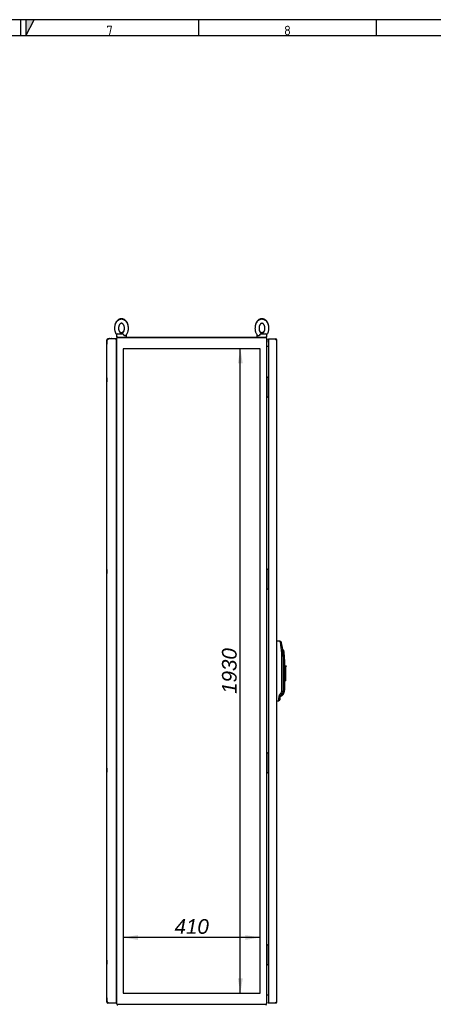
# Paper-space layout 'Layout1' of a CAD drawing. Extents: x 100 to 6593, y 169 to 4601.
# Tile 7 of 8: x 3344 to 4584, y 1652 to 4601. Entities that reach past the tile are written whole.
import ezdxf
from ezdxf.lldxf.tags import DXFTag

# ---------------------------------------------------------------- set-up
doc = ezdxf.new("R2010")
doc.units = 0
doc.header["$LTSCALE"] = 16
doc.layers.get('0').update_dxf_attribs({"linetype": 'CONTINUOUS'})
for name, color, linetype in [('_TRANSLATION', 7, 'CONTINUOUS'), ('AE00100_03', 7, 'CONTINUOUS'), ('AE00198_03', 7, 'CONTINUOUS'), ('AE00219_03', 7, 'CONTINUOUS'), ('AE00500_10', 7, 'CONTINUOUS'), ('AE00715_01', 7, 'CONTINUOUS'), ('AE00992_10', 7, 'CONTINUOUS'), ('DEFAULT', 7, 'CONTINUOUS'), ('DV3__TRANSLATION', 7, 'CONTINUOUS'), ('F0000000_04', 7, 'CONTINUOUS'), ('F0000000_08', 7, 'CONTINUOUS'), ('F0000001_32', 7, 'CONTINUOUS'), ('F0000001_33', 7, 'CONTINUOUS'), ('F0000001_34', 7, 'CONTINUOUS'), ('F0000001_35', 7, 'CONTINUOUS'), ('F0000001_41', 7, 'CONTINUOUS')]:
    doc.layers.add(name, color=color, linetype=linetype)
doc.styles.add('SEACAD_ARIAL', font='arial.ttf')
doc.styles.add('SEACAD_ARIALI', font='ariali.ttf')
tags = doc.linetypes.add('CENTER2', pattern=[28.575, 19.05, -3.175, 3.175, -3.175]).pattern_tags.tags
tags[10:11] = [DXFTag(74, 4), DXFTag(75, 0), DXFTag(340, '0'), DXFTag(46, 0.0), DXFTag(50, 0.0), DXFTag(44, 0.0), DXFTag(45, 0.0)]
tags[8:9] = [DXFTag(74, 4), DXFTag(75, 0), DXFTag(340, '0'), DXFTag(46, 0.0), DXFTag(50, 0.0), DXFTag(44, 0.0), DXFTag(45, 0.0)]
tags[6:7] = [DXFTag(74, 4), DXFTag(75, 0), DXFTag(340, '0'), DXFTag(46, 0.0), DXFTag(50, 0.0), DXFTag(44, 0.0), DXFTag(45, 0.0)]
tags[4:5] = [DXFTag(74, 4), DXFTag(75, 0), DXFTag(340, '0'), DXFTag(46, 0.0), DXFTag(50, 0.0), DXFTag(44, 0.0), DXFTag(45, 0.0)]
doc.dimstyles.new('ISO', dxfattribs={"dimtxt": 16.5, "dimasz": 16.5, "dimexe": 8.25, "dimexo": 8.25, "dimgap": 4.125, "dimtad": 1, "dimdec": 1, "dimtxsty": 'SEACAD_ARIAL', "dimblk1": '_SE_FILLED', "dimblk2": '_SE_FILLED', "dimsah": 1, "dimcen": 8.25, "dimazin": 3, "dimtfac": 0.7, "dimtdec": 3, "dimtmove": 0, "dimatfit": 3})

# ---------------------------------------------------------------- blocks, each defined once
blk = doc.blocks.new('DMBLK491')
at = {"layer": '_TRANSLATION', "linetype": 'CONTINUOUS'}
for points in [[(3698.7, 1859.5), (3654.7, 1852.2), (3698.7, 1844.9)], [(4020.7, 1859.5), (4020.7, 1844.9), (4064.7, 1852.2)]]:
    blk.add_hatch(color=7, dxfattribs=at).paths.add_polyline_path(points)
at = {"layer": '_TRANSLATION', "color": 7, "linetype": 'CONTINUOUS'}
blk.add_line((4064.7, 1852.2), (3654.7, 1852.2), dxfattribs=at)
at = {"layer": '_TRANSLATION', "color": 7, "linetype": 'CONTINUOUS', "style": 'SEACAD_ARIALI'}
blk.add_text('410', height=44, dxfattribs=at).set_placement((3808.4, 1863.2))
blk = doc.blocks.new('_SE_FILLED')
at = {"color": 0}
blk.add_line((0, 0), (-1, 0), dxfattribs=at)
blk.add_solid([(0, 0), (-1, -0.1665), (-1, 0.1665), (0, 0)], dxfattribs=at)
blk = doc.blocks.new('DMBLK492')
at = {"layer": '_TRANSLATION', "linetype": 'CONTINUOUS'}
for points in [[(3998.1, 3571.6), (4012.8, 3571.6), (4005.4, 3615.6)], [(3998.1, 1729.6), (4005.4, 1685.6), (4012.8, 1729.6)]]:
    blk.add_hatch(color=7, dxfattribs=at).paths.add_polyline_path(points)
at = {"layer": '_TRANSLATION', "color": 7, "linetype": 'CONTINUOUS'}
blk.add_line((4005.4, 1685.6), (4005.4, 3615.6), dxfattribs=at)
at = {"layer": '_TRANSLATION', "color": 7, "linetype": 'CONTINUOUS', "style": 'SEACAD_ARIALI'}
blk.add_text('1930', height=44, rotation=90, dxfattribs=at).set_placement((3994.4, 2582.1))

psp = doc.layouts.get("Layout1")

# ---------------------------------------------------------------- hatches: boundary and pattern name
at = {"linetype": 'CONTINUOUS'}
psp.add_hatch(color=7, dxfattribs=at).paths.add_polyline_path([(3362.77, 4601.42), (3362.77, 4552.95), (3387, 4601.42)])

# ---------------------------------------------------------------- linework, layer by layer
at = {"color": 7, "linetype": 'CONTINUOUS'}
for p, q in [((6593.47, 4601.42), (99.75, 4601.42)), ((3346.61, 4601.42), (3346.61, 4552.95)), ((3879.68, 4601.42), (3879.68, 4552.95)), ((4412.75, 4601.42), (4412.75, 4552.95))]:
    psp.add_line(p, q, dxfattribs=at)
psp.add_lwpolyline([(3362.77, 4601.42), (3362.77, 4552.95), (3387, 4601.42), (3362.77, 4601.42)], dxfattribs=at)
at = {"layer": 'AE00100_03', "color": 7, "linetype": 'CONTINUOUS'}
psp.add_line((3613.53, 3646.88), (3618.93, 3646.88), dxfattribs=at)
for centre, start, end in [((3613.53, 3645.58), 90, 180), ((3618.93, 3645.58), 0, 90)]:
    psp.add_arc(centre, 1.3, start, end, dxfattribs=at)
at = {"layer": 'AE00198_03', "color": 7, "linetype": 'CONTINUOUS'}
for p, q in [((4089.43, 3528.33), (4088.73, 3528.33)), ((4088.73, 3517.83), (4089.43, 3517.83)), ((4089.43, 3517.83), (4089.43, 3528.33)), ((4089.43, 3483.33), (4088.73, 3483.33)), ((4089.43, 3472.83), (4089.43, 3483.33)), ((4088.73, 3472.83), (4089.43, 3472.83)), ((4089.43, 2953.33), (4088.73, 2953.33)), ((4089.43, 2942.83), (4089.43, 2953.33)), ((4088.73, 2942.83), (4089.43, 2942.83)), ((4089.43, 2908.33), (4088.73, 2908.33)), ((4088.73, 2897.83), (4089.43, 2897.83)), ((4089.43, 2897.83), (4089.43, 2908.33)), ((4089.43, 2403.33), (4088.73, 2403.33)), ((4088.73, 2392.83), (4089.43, 2392.83)), ((4089.43, 2392.83), (4089.43, 2403.33)), ((4089.43, 2358.33), (4088.73, 2358.33)), ((4088.73, 2347.83), (4089.43, 2347.83)), ((4089.43, 2347.83), (4089.43, 2358.33)), ((4089.43, 1828.33), (4088.73, 1828.33)), ((4088.73, 1817.83), (4089.43, 1817.83)), ((4089.43, 1817.83), (4089.43, 1828.33)), ((4089.43, 1783.33), (4088.73, 1783.33)), ((4088.73, 1772.83), (4089.43, 1772.83)), ((4089.43, 1772.83), (4089.43, 1783.33))]:
    psp.add_line(p, q, dxfattribs=at)
at = {"layer": 'AE00219_03', "color": 7, "linetype": 'CONTINUOUS'}
for p, q in [((3605.03, 3641.58), (3605.03, 3629.58)), ((3605.23, 3641.58), (3605.03, 3641.58)), ((3605.03, 3629.58), (3605.23, 3629.58)), ((3605.03, 3529.08), (3605.03, 3517.08)), ((3605.23, 3529.08), (3605.03, 3529.08)), ((3605.03, 3517.08), (3605.23, 3517.08)), ((3605.03, 2954.08), (3605.03, 2942.08)), ((3605.23, 2954.08), (3605.03, 2954.08)), ((3605.03, 2942.08), (3605.23, 2942.08)), ((3605.03, 2359.08), (3605.03, 2347.08)), ((3605.23, 2359.08), (3605.03, 2359.08)), ((3605.03, 2347.08), (3605.23, 2347.08)), ((3605.03, 1784.08), (3605.03, 1772.08)), ((3605.23, 1784.08), (3605.03, 1784.08)), ((3605.03, 1772.08), (3605.23, 1772.08)), ((3605.03, 1671.58), (3605.03, 1659.58)), ((3605.23, 1671.58), (3605.03, 1671.58)), ((3605.03, 1659.58), (3605.23, 1659.58))]:
    psp.add_line(p, q, dxfattribs=at)
at = {"layer": 'AE00500_10', "color": 7, "linetype": 'CONTINUOUS'}
for p, q in [((3634.73, 3640.28), (3635.23, 3640.28)), ((3635.23, 3630.88), (3634.73, 3630.88)), ((4084.23, 3640.28), (4084.73, 3640.28)), ((4084.73, 3630.88), (4084.23, 3630.88)), ((4084.73, 3640.28), (4084.73, 3640.25)), ((4084.73, 3635.6), (4084.73, 3640.25)), ((4084.73, 3635.6), (4084.73, 3635.55)), ((4084.73, 3630.9), (4084.73, 3635.55)), ((4084.73, 3630.9), (4084.73, 3630.88)), ((3635.23, 3528.5), (3634.73, 3528.5)), ((3634.73, 3517.66), (3635.23, 3517.66)), ((3635.23, 3483.5), (3634.73, 3483.5)), ((3634.73, 3472.66), (3635.23, 3472.66)), ((3635.23, 2953.5), (3634.73, 2953.5)), ((3634.73, 2942.66), (3635.23, 2942.66)), ((3635.23, 2908.5), (3634.73, 2908.5)), ((3634.73, 2897.66), (3635.23, 2897.66)), ((3635.23, 2403.5), (3634.73, 2403.5)), ((3634.73, 2392.66), (3635.23, 2392.66)), ((3635.23, 2358.5), (3634.73, 2358.5)), ((3634.73, 2347.66), (3635.23, 2347.66)), ((3635.23, 1828.5), (3634.73, 1828.5)), ((3634.73, 1817.66), (3635.23, 1817.66)), ((3635.23, 1783.5), (3634.73, 1783.5)), ((3634.73, 1772.66), (3635.23, 1772.66)), ((3634.73, 1670.28), (3635.23, 1670.28)), ((3635.23, 1660.88), (3634.73, 1660.88)), ((4084.23, 1670.28), (4084.73, 1670.28)), ((4084.73, 1660.88), (4084.23, 1660.88)), ((4084.73, 1670.28), (4084.73, 1670.25)), ((4084.73, 1665.6), (4084.73, 1670.25)), ((4084.73, 1665.6), (4084.73, 1665.55)), ((4084.73, 1660.9), (4084.73, 1665.55)), ((4084.73, 1660.9), (4084.73, 1660.88))]:
    psp.add_line(p, q, dxfattribs=at)
at = {"layer": 'AE00715_01', "color": 7, "linetype": 'CONTINUOUS'}
for p, q in [((3634.23, 3658.27), (3634.23, 3657.58)), ((3634.23, 3657.58), (3634.23, 3650.58)), ((3637.23, 3660.58), (3652.53, 3660.58)), ((3664.23, 3657.58), (3664.23, 3658.24)), ((3664.23, 3650.58), (3664.23, 3657.58)), ((4055.23, 3658.27), (4055.23, 3657.58)), ((4055.23, 3657.58), (4055.23, 3650.58)), ((4066.93, 3660.58), (4082.23, 3660.58)), ((4085.23, 3657.58), (4085.23, 3658.24)), ((4085.23, 3650.58), (4085.23, 3657.58)), ((3634.23, 3650.58), (3638.03, 3650.58)), ((4081.43, 3650.58), (4085.23, 3650.58))]:
    psp.add_line(p, q, dxfattribs=at)
for centre, start, end in [((3637.23, 3657.58), 90, 180), ((3661.23, 3657.58), 0, 10.49908), ((4058.23, 3657.58), 169.45165, 180), ((4082.23, 3657.58), 0, 90)]:
    psp.add_arc(centre, 3, start, end, dxfattribs=at)
for points, knots in [([(3649.23, 3704.08), (3648.62, 3704.06), (3647.32, 3704.02), (3645.05, 3703.61), (3642.64, 3702.79), (3640.32, 3701.61), (3638.14, 3700.09), (3636.11, 3698.24), (3634.26, 3696.08), (3632.62, 3693.63), (3631.22, 3690.93), (3630.08, 3688.03), (3629.22, 3684.96), (3628.64, 3681.78), (3628.36, 3678.54), (3628.37, 3675.26), (3628.69, 3672.01), (3629.3, 3668.83), (3630.21, 3665.75), (3631.4, 3662.83), (3632.79, 3660.26), (3633.83, 3658.76), (3634.32, 3658.1)], [0, 0, 0, 0, 0.02980923, 0.07501223, 0.12022554, 0.16577384, 0.21192284, 0.25882351, 0.30648961, 0.35481088, 0.4036043, 0.45268022, 0.50188666, 0.55112672, 0.60038415, 0.64967612, 0.69903741, 0.74849653, 0.79809054, 0.84783795, 0.89771944, 0.93858819, 0.93858819, 0.93858819, 0.93858819]), ([(3649.23, 3705.58), (3648.62, 3705.56), (3647.32, 3705.52), (3645.05, 3705.11), (3642.64, 3704.29), (3640.32, 3703.11), (3638.14, 3701.59), (3636.11, 3699.74), (3634.26, 3697.58), (3632.62, 3695.13), (3631.22, 3692.43), (3630.31, 3690.1), (3629.86, 3688.69), (3629.74, 3688.27)], [0, 0, 0, 0, 0.02980495, 0.07500145, 0.12020826, 0.16575002, 0.21189238, 0.25878631, 0.30644556, 0.35475989, 0.4035463, 0.45261516, 0.47280115, 0.47280115, 0.47280115, 0.47280115]), ([(3649.23, 3692.08), (3649.39, 3692.07), (3649.88, 3692.06), (3650.77, 3691.86), (3651.88, 3691.35), (3653.02, 3690.54), (3654.16, 3689.39), (3655.25, 3687.91), (3656.21, 3686.15), (3657.01, 3684.15), (3657.6, 3681.97), (3657.98, 3679.65), (3658.12, 3677.25), (3658.01, 3674.86), (3657.67, 3672.52), (3657.11, 3670.31), (3656.34, 3668.3), (3655.42, 3666.52), (3654.38, 3665.03), (3653.27, 3663.84), (3652.14, 3662.97), (3651.03, 3662.4), (3649.94, 3662.09), (3648.86, 3662.05), (3647.76, 3662.27), (3646.64, 3662.77), (3645.5, 3663.57), (3644.35, 3664.7), (3643.26, 3666.17), (3642.29, 3667.92), (3641.49, 3669.9), (3640.88, 3672.08), (3640.49, 3674.39), (3640.34, 3676.78), (3640.43, 3679.18), (3640.76, 3681.52), (3641.32, 3683.74), (3642.07, 3685.76), (3642.99, 3687.55), (3644.02, 3689.06), (3645.13, 3690.26), (3646.26, 3691.15), (3647.36, 3691.74), (3648.36, 3692.03), (3648.93, 3692.07), (3649.23, 3692.08)], [0, 0, 0, 0, 0.0112059, 0.0382351, 0.0623321, 0.0850074, 0.109134, 0.1325173, 0.1556401, 0.1787252, 0.2018496, 0.2250458, 0.2482984, 0.2715679, 0.2947977, 0.3179303, 0.3409317, 0.3637969, 0.3865737, 0.4093693, 0.4324034, 0.4561313, 0.4813733, 0.509506, 0.5368102, 0.5610198, 0.583751, 0.6079402, 0.6313474, 0.654476, 0.6775614, 0.7006825, 0.7238752, 0.7471258, 0.7703955, 0.793629, 0.8167675, 0.8397759, 0.8626474, 0.8854262, 0.9082175, 0.9312311, 0.9549084, 0.9800467, 1, 1, 1, 1]), ([(3669.26, 3686.13), (3669.18, 3686.51), (3668.84, 3687.93), (3668.09, 3690.34), (3666.86, 3693.24), (3665.35, 3695.93), (3663.57, 3698.37), (3661.57, 3700.52), (3659.35, 3702.33), (3656.98, 3703.76), (3654.49, 3704.79), (3652.02, 3705.41), (3650.19, 3705.57), (3649.34, 3705.58), (3649.23, 3705.58)], [0.49317931, 0.49317931, 0.49317931, 0.49317931, 0.51099685, 0.56061017, 0.61037695, 0.66026759, 0.71014779, 0.75981722, 0.80901038, 0.85746291, 0.9050045, 0.95162556, 0.99459706, 1, 1, 1, 1]), ([(3661.69, 3655.4), (3662.02, 3655.71), (3662.95, 3656.55), (3664.45, 3658.44), (3666.05, 3660.9), (3667.41, 3663.63), (3668.52, 3666.56), (3669.34, 3669.65), (3669.87, 3672.84), (3670.11, 3676.09), (3670.05, 3679.37), (3669.7, 3682.61), (3669.04, 3685.78), (3668.09, 3688.84), (3666.86, 3691.74), (3665.35, 3694.43), (3663.57, 3696.87), (3661.57, 3699.02), (3659.35, 3700.83), (3656.98, 3702.26), (3654.49, 3703.29), (3652.02, 3703.91), (3650.19, 3704.07), (3649.34, 3704.08), (3649.23, 3704.08)], [0, 0, 0, 0, 0.0208768, 0.0686522, 0.1170593, 0.1659101, 0.2150188, 0.2642384, 0.3134865, 0.3627528, 0.412058, 0.4614364, 0.5109186, 0.5605398, 0.6103146, 0.6602132, 0.7101014, 0.7597788, 0.8089798, 0.8574401, 0.9049893, 0.9516178, 0.9945962, 1, 1, 1, 1]), ([(4070.23, 3704.08), (4069.62, 3704.06), (4068.32, 3704.02), (4066.05, 3703.61), (4063.64, 3702.79), (4061.32, 3701.61), (4059.14, 3700.09), (4057.11, 3698.24), (4055.26, 3696.08), (4053.62, 3693.63), (4052.22, 3690.93), (4051.08, 3688.03), (4050.22, 3684.96), (4049.64, 3681.78), (4049.36, 3678.54), (4049.37, 3675.26), (4049.69, 3672.01), (4050.3, 3668.83), (4051.21, 3665.75), (4052.4, 3662.83), (4053.88, 3660.09), (4055.61, 3657.66), (4056.97, 3656.03), (4057.71, 3655.41), (4057.76, 3655.37)], [0, 0, 0, 0, 0.029805, 0.0750015, 0.1202083, 0.16575, 0.2118924, 0.2587863, 0.3064456, 0.3547599, 0.4035463, 0.4526152, 0.5018145, 0.5510475, 0.6002979, 0.6495827, 0.6989369, 0.748389, 0.7979758, 0.8477161, 0.8975904, 0.9474777, 0.9971882, 1, 1, 1, 1]), ([(4070.23, 3705.58), (4069.62, 3705.56), (4068.32, 3705.52), (4066.05, 3705.11), (4063.64, 3704.29), (4061.32, 3703.11), (4059.14, 3701.59), (4057.11, 3699.74), (4055.26, 3697.58), (4053.62, 3695.13), (4052.22, 3692.43), (4051.31, 3690.1), (4050.86, 3688.69), (4050.74, 3688.27)], [0, 0, 0, 0, 0.02980923, 0.07501223, 0.12022554, 0.16577384, 0.21192284, 0.25882351, 0.30648961, 0.35481088, 0.4036043, 0.45268022, 0.47286911, 0.47286911, 0.47286911, 0.47286911]), ([(4070.23, 3692.08), (4070.39, 3692.07), (4070.88, 3692.06), (4071.77, 3691.86), (4072.88, 3691.35), (4074.02, 3690.54), (4075.16, 3689.39), (4076.25, 3687.91), (4077.21, 3686.15), (4078.01, 3684.15), (4078.6, 3681.97), (4078.98, 3679.65), (4079.12, 3677.25), (4079.01, 3674.86), (4078.67, 3672.52), (4078.11, 3670.31), (4077.34, 3668.3), (4076.42, 3666.52), (4075.38, 3665.03), (4074.27, 3663.84), (4073.14, 3662.97), (4072.03, 3662.4), (4070.94, 3662.09), (4069.86, 3662.05), (4068.76, 3662.27), (4067.64, 3662.77), (4066.5, 3663.57), (4065.35, 3664.7), (4064.26, 3666.17), (4063.29, 3667.92), (4062.49, 3669.9), (4061.88, 3672.08), (4061.49, 3674.39), (4061.34, 3676.78), (4061.43, 3679.18), (4061.76, 3681.52), (4062.32, 3683.74), (4063.07, 3685.76), (4063.99, 3687.55), (4065.02, 3689.06), (4066.13, 3690.26), (4067.26, 3691.15), (4068.36, 3691.74), (4069.36, 3692.03), (4069.93, 3692.07), (4070.23, 3692.08)], [0, 0, 0, 0, 0.0112059, 0.0382351, 0.0623321, 0.0850074, 0.109134, 0.1325173, 0.1556401, 0.1787252, 0.2018496, 0.2250458, 0.2482984, 0.2715679, 0.2947977, 0.3179303, 0.3409317, 0.3637969, 0.3865737, 0.4093693, 0.4324034, 0.4561313, 0.4813733, 0.509506, 0.5368102, 0.5610198, 0.583751, 0.6079402, 0.6313474, 0.654476, 0.6775614, 0.7006825, 0.7238752, 0.7471258, 0.7703955, 0.793629, 0.8167675, 0.8397759, 0.8626474, 0.8854262, 0.9082175, 0.9312311, 0.9549084, 0.9800467, 1, 1, 1, 1]), ([(4090.26, 3686.13), (4090.18, 3686.51), (4089.84, 3687.93), (4089.09, 3690.34), (4087.86, 3693.24), (4086.35, 3695.93), (4084.57, 3698.37), (4082.57, 3700.52), (4080.35, 3702.33), (4077.98, 3703.76), (4075.49, 3704.79), (4073.02, 3705.41), (4071.19, 3705.57), (4070.34, 3705.58), (4070.23, 3705.58)], [0.49309819, 0.49309819, 0.49309819, 0.49309819, 0.51091858, 0.56053984, 0.61031458, 0.66021322, 0.7101014, 0.75977877, 0.80897981, 0.85744009, 0.9049893, 0.95161781, 0.99459619, 1, 1, 1, 1]), ([(4085.14, 3658.1), (4085.23, 3658.21), (4085.9, 3659.13), (4087.05, 3660.9), (4088.41, 3663.63), (4089.52, 3666.56), (4090.34, 3669.65), (4090.87, 3672.84), (4091.11, 3676.09), (4091.05, 3679.37), (4090.7, 3682.61), (4090.04, 3685.78), (4089.09, 3688.84), (4087.86, 3691.74), (4086.35, 3694.43), (4084.57, 3696.87), (4082.57, 3699.02), (4080.35, 3700.83), (4077.98, 3702.26), (4075.49, 3703.29), (4073.02, 3703.91), (4071.19, 3704.07), (4070.34, 3704.08), (4070.23, 3704.08)], [0.06167631, 0.06167631, 0.06167631, 0.06167631, 0.06880122, 0.11720056, 0.16604357, 0.21514443, 0.26435613, 0.3135964, 0.36285483, 0.41215213, 0.46152263, 0.51099685, 0.56061017, 0.61037695, 0.66026759, 0.71014779, 0.75981722, 0.80901038, 0.85746291, 0.9050045, 0.95162556, 0.99459706, 1, 1, 1, 1]), ([(3657.07, 3671.84), (3656.85, 3671.14), (3656.34, 3669.8), (3655.42, 3668.02), (3654.38, 3666.53), (3653.27, 3665.34), (3652.14, 3664.47), (3651.03, 3663.9), (3649.94, 3663.59), (3648.86, 3663.55), (3647.76, 3663.77), (3646.64, 3664.27), (3645.5, 3665.07), (3644.35, 3666.2), (3643.26, 3667.67), (3642.29, 3669.42), (3641.75, 3670.74), (3641.52, 3671.43)], [0.31793028, 0.31793028, 0.31793028, 0.31793028, 0.34093174, 0.36379688, 0.38657369, 0.40936927, 0.43240345, 0.45613131, 0.48137327, 0.50950596, 0.53681024, 0.56101982, 0.58375105, 0.60794016, 0.63134743, 0.65447602, 0.67756142, 0.67756142, 0.67756142, 0.67756142]), ([(3652.53, 3660.58), (3652.66, 3660.58), (3652.79, 3660.56), (3653.05, 3660.48), (3653.18, 3660.42), (3653.44, 3660.26), (3653.57, 3660.16), (3653.83, 3659.93), (3653.97, 3659.8), (3654.23, 3659.51), (3654.35, 3659.36), (3654.61, 3659.03), (3654.74, 3658.86), (3655.1, 3658.33), (3655.33, 3657.96), (3655.53, 3657.58)], [0, 0, 0, 0, 0.125, 0.125, 0.25, 0.25, 0.375, 0.375, 0.5, 0.5, 0.625, 0.625, 0.75, 0.75, 1, 1, 1, 1]), ([(3661.71, 3655.37), (3661.6, 3655.25), (3661.47, 3655.15), (3661.2, 3654.97), (3661.05, 3654.89), (3660.73, 3654.76), (3660.56, 3654.71), (3660.2, 3654.65), (3660.02, 3654.63), (3659.65, 3654.63), (3659.46, 3654.64), (3659.07, 3654.71), (3658.87, 3654.76), (3658.47, 3654.89), (3658.28, 3654.97), (3657.88, 3655.16), (3657.68, 3655.27), (3657.1, 3655.66), (3656.74, 3655.97), (3656.24, 3656.52), (3656.08, 3656.72), (3655.79, 3657.13), (3655.65, 3657.35), (3655.53, 3657.58)], [0.25625216, 0.25625216, 0.25625216, 0.25625216, 0.3125, 0.3125, 0.375, 0.375, 0.4375, 0.4375, 0.5, 0.5, 0.5625, 0.5625, 0.625, 0.625, 0.6875, 0.6875, 0.75, 0.75, 0.875, 0.875, 0.9375, 0.9375, 1, 1, 1, 1]), ([(4063.92, 3657.58), (4063.68, 3657.13), (4063.39, 3656.71), (4062.72, 3655.97), (4062.36, 3655.66), (4061.78, 3655.28), (4061.58, 3655.16), (4061.18, 3654.97), (4060.99, 3654.89), (4060.59, 3654.76), (4060.39, 3654.71), (4060, 3654.65), (4059.81, 3654.63), (4059.44, 3654.63), (4059.26, 3654.64), (4058.91, 3654.71), (4058.74, 3654.76), (4058.41, 3654.89), (4058.26, 3654.97), (4057.99, 3655.15), (4057.87, 3655.25), (4057.75, 3655.36)], [0, 0, 0, 0, 0.125, 0.125, 0.25, 0.25, 0.3125, 0.3125, 0.375, 0.375, 0.4375, 0.4375, 0.5, 0.5, 0.5625, 0.5625, 0.625, 0.625, 0.6875, 0.6875, 0.74337434, 0.74337434, 0.74337434, 0.74337434]), ([(4078.07, 3671.84), (4077.85, 3671.14), (4077.34, 3669.8), (4076.42, 3668.02), (4075.38, 3666.53), (4074.27, 3665.34), (4073.14, 3664.47), (4072.03, 3663.9), (4070.94, 3663.59), (4069.86, 3663.55), (4068.76, 3663.77), (4067.64, 3664.27), (4066.5, 3665.07), (4065.35, 3666.2), (4064.26, 3667.67), (4063.29, 3669.42), (4062.75, 3670.74), (4062.52, 3671.43)], [0.31793028, 0.31793028, 0.31793028, 0.31793028, 0.34093174, 0.36379688, 0.38657369, 0.40936927, 0.43240345, 0.45613131, 0.48137327, 0.50950596, 0.53681024, 0.56101982, 0.58375105, 0.60794016, 0.63134743, 0.65447602, 0.67756142, 0.67756142, 0.67756142, 0.67756142]), ([(4063.92, 3657.58), (4064.12, 3657.96), (4064.35, 3658.32), (4064.72, 3658.86), (4064.84, 3659.03), (4065.1, 3659.35), (4065.23, 3659.51), (4065.49, 3659.8), (4065.62, 3659.93), (4065.88, 3660.15), (4066.01, 3660.25), (4066.27, 3660.41), (4066.4, 3660.48), (4066.66, 3660.56), (4066.79, 3660.58), (4066.93, 3660.58)], [0, 0, 0, 0, 0.25, 0.25, 0.375, 0.375, 0.5, 0.5, 0.625, 0.625, 0.75, 0.75, 0.875, 0.875, 1, 1, 1, 1])]:
    psp.add_open_spline(points, degree=3, knots=knots, dxfattribs=at)
at = {"layer": 'AE00992_10', "color": 7, "linetype": 'CONTINUOUS'}
for p, q in [((4114.98, 2740.08), (4115.28, 2740.07)), ((4125.15, 2739.72), (4128.53, 2736.82)), ((4130.88, 2722.64), (4127.47, 2722.15)), ((4130.88, 2722.64), (4132.88, 2703.11)), ((4132.51, 2714.42), (4131.72, 2714.42)), ((4135.46, 2711.97), (4132.51, 2714.42)), ((4130.03, 2592.74), (4130.03, 2685.08)), ((4132.88, 2703.11), (4132.89, 2701.57)), ((4132.89, 2701.57), (4133.37, 2685.08)), ((4133.37, 2685.08), (4133.37, 2592.74)), ((4137, 2701.92), (4134.02, 2701.57)), ((4134.98, 2592.7), (4134.98, 2685.08)), ((4137.98, 2685.08), (4137.98, 2666.09)), ((4137.98, 2666.09), (4140.48, 2666.09)), ((4137.98, 2630.09), (4137.98, 2666.09)), ((4140.48, 2666.09), (4140.48, 2664.09)), ((4140.48, 2666.09), (4142.98, 2666.09)), ((4140.48, 2664.09), (4140.48, 2630.09)), ((4142.98, 2664.09), (4140.48, 2664.09)), ((4142.98, 2666.09), (4142.98, 2664.09)), ((4137.98, 2629.36), (4137.98, 2630.09)), ((4140.48, 2630.09), (4137.98, 2630.09)), ((4137.98, 2629.36), (4137.98, 2592.7)), ((4140.48, 2630.09), (4140.48, 2621.09)), ((4137.98, 2621.09), (4140.48, 2621.09)), ((4123.98, 2571.73), (4120.57, 2569.93)), ((4122.25, 2576.37), (4123.74, 2578.87)), ((4124.98, 2574.73), (4122.25, 2576.37)), ((4123.74, 2578.87), (4126.75, 2582.9)), ((4126.47, 2576.73), (4123.74, 2578.87)), ((4123.98, 2571.73), (4123.98, 2564.85)), ((4126.47, 2576.73), (4124.98, 2574.73)), ((4124.98, 2574.42), (4130.1, 2576.54)), ((4129.49, 2580.76), (4126.47, 2576.73)), ((4129.49, 2580.76), (4126.75, 2582.9)), ((4128.82, 2579.87), (4129.74, 2580.43)), ((4129.73, 2581.09), (4129.49, 2580.76)), ((4132.12, 2578.56), (4130.1, 2576.54)), ((4134.41, 2581.3), (4132.12, 2578.56)), ((4115.28, 2561.09), (4114.98, 2561.08)), ((4123.98, 2564.85), (4120.53, 2561.27)), ((4120.53, 2561.27), (4120.53, 2561.27))]:
    psp.add_line(p, q, dxfattribs=at)
for centre, radius, start, end in [((3836.18, 2692.67), 292.77, 5.78029, 9.24847), ((3860.79, 2685.1), 269.24, 359.9947, 7.90951), ((3860.3, 2685.08), 273.18, 7.90425, 10.9191), ((3895.7, 2680.19), 239.28, 5.1262, 8.22455), ((3993.01, 2685.08), 141.97, 0, 6.66995), ((3993.01, 2685.08), 144.97, 6.66995, 10.69218), ((3993.01, 2685.08), 144.97, 0, 6.66995), ((3909.79, 2566.69), 210.81, 358.52886, 0.88139), ((4133.27, 2570.05), 12.7, 150.18963, 180.57021), ((4128.98, 2571.73), 5, 143.18881, 180.0006), ((4113.58, 2592.75), 16.44, 323.21101, 359.97779), ((4117.98, 2592.7), 17, 313.77084, 0), ((4135.53, 2562.31), 19.02, 93.37958, 107.72511), ((4117.98, 2592.7), 20, 325.22791, 0)]:
    psp.add_arc(centre, radius, start, end, dxfattribs=at)
for centre, major_axis, start_param, end_param in [((4114.67, 2722.58), (-501.44, 17.51), 4.6927123, 4.712389), ((4114.67, 2578.58), (-501.44, -17.51), 1.5707963, 1.5812581)]:
    psp.add_ellipse(centre, major_axis=major_axis, ratio=0.0348783, start_param=start_param, end_param=end_param, dxfattribs=at)
for points, degree, knots in [([(4124.98, 2574.42), (4124.98, 2574.42), (4124.98, 2574.43), (4125.01, 2574.47), (4125.06, 2574.55), (4125.12, 2574.65), (4125.21, 2574.79), (4125.31, 2574.95), (4125.43, 2575.15), (4125.57, 2575.37), (4125.73, 2575.63), (4125.9, 2575.91), (4126.04, 2576.13), (4126.1, 2576.23)], 3, [0.50001523, 0.50001523, 0.50001523, 0.50001523, 0.54423666, 0.58862653, 0.63321161, 0.67801832, 0.72307269, 0.76840034, 0.8140264, 0.85997552, 0.90627186, 0.95293901, 1, 1, 1, 1]), ([(4133.37, 2592.74), (4133.38, 2589.64), (4132.44, 2586.63), (4131.5, 2583.63), (4129.73, 2581.09)], 2, [0, 0, 0, 0.5, 0.5, 1, 1, 1])]:
    psp.add_open_spline(points, degree=degree, knots=knots, dxfattribs=at)
at = {"layer": 'DEFAULT', "color": 7, "linetype": 'CONTINUOUS'}
psp.add_line((6593.47, 4552.95), (99.75, 4552.95), dxfattribs=at)
at = {"layer": 'DV3__TRANSLATION', "color": 7, "linetype": 'CENTER2'}
for p, q in [((4064.73, 3615.58), (3654.73, 3615.58)), ((3654.73, 3615.58), (3654.73, 1685.58)), ((4064.73, 1685.58), (4064.73, 3615.58)), ((3654.73, 1685.58), (4064.73, 1685.58))]:
    psp.add_line(p, q, dxfattribs=at)
at = {"layer": 'F0000000_04', "color": 7, "linetype": 'CONTINUOUS'}
for p, q in [((3635.23, 1653.38), (3635.23, 3647.78)), ((3635.55, 3649.08), (3638.03, 3649.08)), ((3638.03, 3649.08), (4081.43, 3649.08)), ((4083.91, 3649.08), (4081.43, 3649.08)), ((4084.23, 3647.78), (4084.23, 1653.38)), ((3634.73, 3622.08), (3635.23, 3622.08)), ((4085.53, 3622.08), (4084.23, 3622.08)), ((4089.48, 3622.08), (4085.53, 3622.08)), ((3634.73, 1679.08), (3635.23, 1679.08)), ((3635.55, 1652.08), (3638.03, 1652.08)), ((3638.03, 1652.08), (4081.43, 1652.08)), ((4083.91, 1652.08), (4081.43, 1652.08)), ((4085.53, 1679.08), (4084.23, 1679.08)), ((4089.48, 1679.08), (4085.53, 1679.08))]:
    psp.add_line(p, q, dxfattribs=at)
for centre, start, end in [((3638.03, 3647.78), 152.336, 180), ((4081.43, 3647.78), 0, 27.664), ((3638.03, 1653.38), 180, 207.664), ((4081.43, 1653.38), 332.336, 0)]:
    psp.add_arc(centre, 2.8, start, end, dxfattribs=at)
at = {"layer": 'F0000000_08', "color": 7, "linetype": 'CONTINUOUS'}
for p, q in [((4084.73, 3530.58), (4085.23, 3530.58)), ((4085.23, 3530.58), (4087.73, 3530.58)), ((4087.73, 3530.58), (4088.23, 3530.58)), ((4088.23, 3530.58), (4088.32, 3530.58)), ((4088.48, 3530.58), (4088.32, 3530.58)), ((4088.73, 3530.08), (4088.73, 3471.08)), ((4088.88, 3530.38), (4089.48, 3529.58)), ((4085.23, 3470.58), (4084.73, 3470.58)), ((4087.73, 3470.58), (4085.23, 3470.58)), ((4088.23, 3470.58), (4087.73, 3470.58)), ((4088.32, 3470.58), (4088.23, 3470.58)), ((4089.48, 3471.58), (4088.88, 3470.78)), ((4084.73, 2955.58), (4085.23, 2955.58)), ((4085.23, 2955.58), (4087.73, 2955.58)), ((4087.73, 2955.58), (4088.23, 2955.58)), ((4088.23, 2955.58), (4088.32, 2955.58)), ((4088.48, 2955.58), (4088.32, 2955.58)), ((4088.73, 2955.08), (4088.73, 2896.08)), ((4088.88, 2955.38), (4089.48, 2954.58)), ((4085.23, 2895.58), (4084.73, 2895.58)), ((4087.73, 2895.58), (4085.23, 2895.58)), ((4088.23, 2895.58), (4087.73, 2895.58)), ((4088.32, 2895.58), (4088.23, 2895.58)), ((4089.48, 2896.58), (4088.88, 2895.78)), ((4084.73, 2405.58), (4085.23, 2405.58)), ((4085.23, 2405.58), (4087.73, 2405.58)), ((4087.73, 2405.58), (4088.23, 2405.58)), ((4088.23, 2405.58), (4088.32, 2405.58)), ((4088.48, 2405.58), (4088.32, 2405.58)), ((4088.73, 2405.08), (4088.73, 2346.08)), ((4088.88, 2405.38), (4089.48, 2404.58)), ((4085.23, 2345.58), (4084.73, 2345.58)), ((4087.73, 2345.58), (4085.23, 2345.58)), ((4088.23, 2345.58), (4087.73, 2345.58)), ((4088.32, 2345.58), (4088.23, 2345.58)), ((4089.48, 2346.58), (4088.88, 2345.78)), ((4084.73, 1830.58), (4085.23, 1830.58)), ((4085.23, 1830.58), (4087.73, 1830.58)), ((4087.73, 1830.58), (4088.23, 1830.58)), ((4088.23, 1830.58), (4088.32, 1830.58)), ((4088.48, 1830.58), (4088.32, 1830.58)), ((4088.73, 1830.08), (4088.73, 1771.08)), ((4088.88, 1830.38), (4089.48, 1829.58)), ((4085.23, 1770.58), (4084.73, 1770.58)), ((4087.73, 1770.58), (4085.23, 1770.58)), ((4088.23, 1770.58), (4087.73, 1770.58)), ((4088.32, 1770.58), (4088.23, 1770.58)), ((4089.48, 1771.58), (4088.88, 1770.78))]:
    psp.add_line(p, q, dxfattribs=at)
for centre, start, end in [((4084.73, 3530.08), 90, 180), ((4088.23, 3530.08), 0, 90), ((4088.48, 3530.08), 36.8699, 90), ((4084.73, 3471.08), 180, 270), ((4088.23, 3471.08), 270, 0), ((4088.48, 3471.08), 270, 323.1301), ((4084.73, 2955.08), 90, 180), ((4088.23, 2955.08), 0, 90), ((4088.48, 2955.08), 36.8699, 90), ((4084.73, 2896.08), 180, 270), ((4088.23, 2896.08), 270, 0), ((4088.48, 2896.08), 270, 323.1301), ((4084.73, 2405.08), 90, 180), ((4088.23, 2405.08), 0, 90), ((4088.48, 2405.08), 36.8699, 90), ((4084.73, 2346.08), 180, 270), ((4088.23, 2346.08), 270, 0), ((4088.48, 2346.08), 270, 323.1301), ((4084.73, 1830.08), 90, 180), ((4088.23, 1830.08), 0, 90), ((4088.48, 1830.08), 36.8699, 90), ((4084.73, 1771.08), 180, 270), ((4088.23, 1771.08), 270, 0), ((4088.48, 1771.08), 270, 323.1301)]:
    psp.add_arc(centre, 0.5, start, end, dxfattribs=at)
at = {"layer": 'F0000001_32', "color": 7, "linetype": 'CONTINUOUS'}
for centre, radius, start, end in [((3633.93, 1677.78), 1.3, 0, 52.02009), ((3638.03, 1653.38), 2.8, 180, 207.664), ((3638.03, 1653.38), 2.8, 207.664, 270), ((4081.43, 1653.38), 2.8, 270, 332.336), ((4081.43, 1653.38), 2.8, 332.336, 0), ((4085.53, 1677.78), 1.3, 90, 180)]:
    psp.add_arc(centre, radius, start, end, dxfattribs=at)
at = {"layer": 'F0000001_33', "color": 7, "linetype": 'CONTINUOUS'}
psp.add_line((3638.03, 3650.58), (4081.43, 3650.58), dxfattribs=at)
for centre, radius, start, end in [((3638.03, 3647.78), 2.8, 152.336, 180), ((3638.03, 3647.78), 2.8, 90, 152.336), ((4081.43, 3647.78), 2.8, 27.664, 90), ((4081.43, 3647.78), 2.8, 0, 27.664), ((3633.93, 3623.38), 1.3, 307.97991, 0), ((4085.53, 3623.38), 1.3, 180, 270)]:
    psp.add_arc(centre, radius, start, end, dxfattribs=at)
at = {"layer": 'F0000001_34', "color": 7, "linetype": 'CONTINUOUS'}
for p, q in [((4089.48, 3642.28), (4089.48, 3645.08)), ((4089.48, 3645.08), (4112.16, 3645.08)), ((4089.48, 3635.09), (4089.48, 3642.28)), ((4091.78, 3635.09), (4089.48, 3635.09)), ((4091.73, 3635.08), (4089.48, 3635.08)), ((4089.48, 3635.08), (4089.48, 1666.08)), ((4091.73, 3635.08), (4091.78, 3635.08)), ((4091.78, 3635.08), (4091.78, 3635.09)), ((4112.18, 3645.08), (4112.16, 3645.08)), ((4112.18, 3642.28), (4114.98, 3642.28)), ((4114.98, 1658.88), (4114.98, 3642.28)), ((4091.73, 1666.08), (4089.48, 1666.08)), ((4091.78, 1666.07), (4089.48, 1666.07)), ((4089.48, 1666.07), (4089.48, 1658.88)), ((4089.48, 1658.88), (4089.48, 1656.08)), ((4089.48, 1656.08), (4112.16, 1656.08)), ((4091.73, 1666.08), (4091.78, 1666.08)), ((4091.78, 1666.08), (4091.78, 1666.07)), ((4112.18, 1656.08), (4112.16, 1656.08)), ((4112.18, 1658.88), (4114.98, 1658.88))]:
    psp.add_line(p, q, dxfattribs=at)
for centre, radius, start, end in [((3958.11, 3642.58), 154.07, 359.8886, 0.9299), ((4112.18, 3642.28), 2.8, 0, 90), ((3938.18, 1658.72), 174, 359.12972, 0.05178), ((4112.18, 1658.88), 2.8, 270.00213, 359.99787)]:
    psp.add_arc(centre, radius, start, end, dxfattribs=at)
at = {"layer": 'F0000001_35', "color": 7, "linetype": 'CONTINUOUS'}
for p, q in [((4089.44, 3642.28), (4089.44, 3636.08)), ((4089.44, 1665.08), (4089.44, 1658.88))]:
    psp.add_line(p, q, dxfattribs=at)
for centre, start_param, end_param in [((4092.36, 3636.08), 1.5707963, 1.7411283), ((4092.36, 1665.08), 1.4004643, 1.5707963)]:
    psp.add_ellipse(centre, major_axis=(0, 3), ratio=0.976296, start_param=start_param, end_param=end_param, dxfattribs=at)
for points in [[(4089.44, 3642.28), (4089.39, 3642.65), (4089.36, 3643.01), (4089.32, 3643.69), (4089.32, 3644), (4089.34, 3644.52), (4089.36, 3644.73), (4089.41, 3645.01), (4089.45, 3645.08), (4089.48, 3645.08)], [(4089.44, 1658.88), (4089.39, 1658.51), (4089.36, 1658.15), (4089.32, 1657.47), (4089.32, 1657.16), (4089.34, 1656.64), (4089.36, 1656.43), (4089.41, 1656.15), (4089.45, 1656.08), (4089.48, 1656.08)]]:
    psp.add_open_spline(points, degree=3, knots=[0, 0, 0, 0, 0.25, 0.25, 0.5, 0.5, 0.75, 0.75, 1, 1, 1, 1], dxfattribs=at)
at = {"layer": 'F0000001_41', "color": 7, "linetype": 'CONTINUOUS'}
for p, q in [((3605.42, 3643.75), (3605.23, 3643.95)), ((3605.23, 1658.38), (3605.23, 3642.78)), ((3608.03, 3642.78), (3605.23, 3642.78)), ((3608.03, 3645.58), (3608.05, 3645.58)), ((3632.73, 3645.58), (3608.05, 3645.58)), ((3633.23, 3644.08), (3631.93, 3642.78)), ((3632.73, 3643.58), (3631.93, 3642.78)), ((3632.73, 3645.58), (3632.73, 3643.58)), ((3634.73, 3644.08), (3633.23, 3644.08)), ((3634.73, 1657.08), (3634.73, 3644.08)), ((3608.03, 1658.38), (3605.23, 1658.38)), ((3605.23, 1657.21), (3605.42, 1657.4)), ((3608.03, 1655.58), (3608.05, 1655.58)), ((3633.23, 1655.58), (3608.05, 1655.58)), ((3633.23, 1657.08), (3631.93, 1658.38)), ((3633.23, 1657.08), (3631.93, 1658.38)), ((3633.23, 1655.58), (3633.23, 1657.08)), ((3634.73, 1657.08), (3633.23, 1657.08)), ((3634.73, 1657.08), (3633.23, 1657.08)), ((3634.73, 1655.58), (3633.23, 1655.58)), ((3634.73, 1655.58), (3634.73, 1657.08))]:
    psp.add_line(p, q, dxfattribs=at)
for centre, radius, start, end in [((3608.03, 3642.78), 2.8, 90, 180), ((3782.02, 3642.94), 174, 179.12972, 180.05178), ((3608.03, 1658.38), 2.8, 180, 270), ((3782.02, 1658.22), 174, 179.94822, 180.87028)]:
    psp.add_arc(centre, radius, start, end, dxfattribs=at)

# ---------------------------------------------------------------- texts
at = {"char_height": 28.2687, "width": 31.8024, "attachment_point": 8}
for s, insert in [('{\\fSolid Edge ANSI|b0||i0||c0|p34;\\C7;\\H28.268688;\\W1.;7}', (3613.63, 4554.95)), ('{\\fSolid Edge ANSI|b0||i0||c0|p34;\\C7;\\H28.268688;\\W1.;8}', (4146.69, 4554.95))]:
    psp.add_mtext(s, dxfattribs=dict(at, insert=insert))

# ---------------------------------------------------------------- dimensions: what is measured, and where the dimension line sits
at = {"layer": '_TRANSLATION', "color": 7, "linetype": 'CONTINUOUS'}
dim = psp.add_linear_dim(base=(4005.42, 1685.58), p1=(4064.73, 1685.58), p2=(4064.73, 3615.58), angle=90, text='\\A1;<>', dimstyle='ISO', override={"dimtxt": 44, "dimasz": 44, "dimexe": 22, "dimexo": 22, "dimgap": 11, "dimcen": 22}, dxfattribs=at)
dim.commit()
dim.dimension.update_dxf_attribs({"geometry": 'DMBLK492', "text_midpoint": (4005.42, 2650.58), "dimtype": 161})
dim = psp.add_linear_dim(base=(3654.73, 1852.2), p1=(4064.73, 1685.58), p2=(3654.73, 1685.58), text='\\A1;<>', dimstyle='ISO', override={"dimtxt": 44, "dimasz": 44, "dimexe": 22, "dimexo": 22, "dimgap": 11, "dimcen": 22}, dxfattribs=at)
dim.commit()
dim.dimension.update_dxf_attribs({"geometry": 'DMBLK491', "text_midpoint": (3859.73, 1852.2), "dimtype": 160})

doc.saveas('drawing.dxf')
